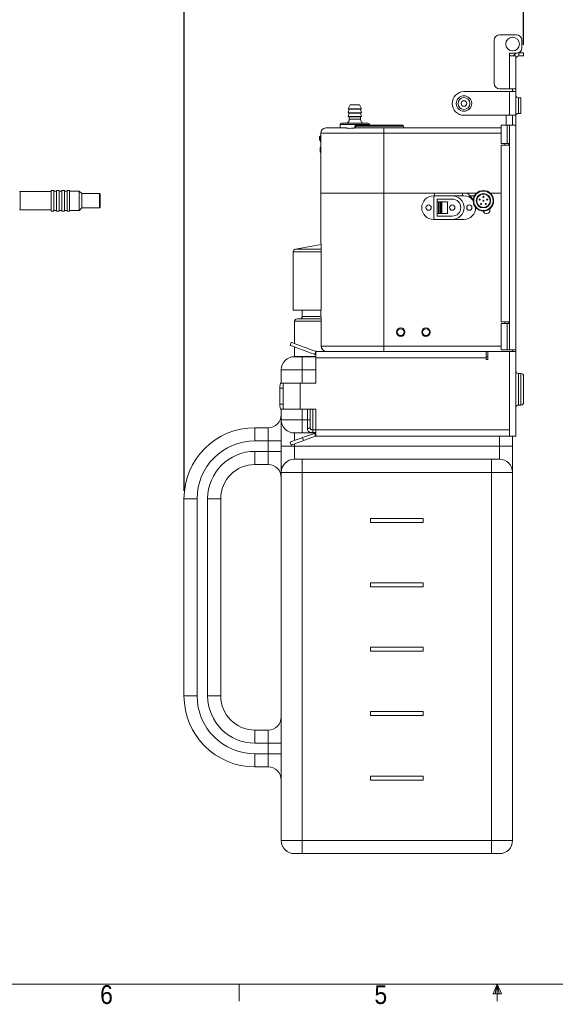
# Model space of a CAD drawing. Header units: millimetres. Extents: x 5 to 422, y 2 to 200.
# Tile 3 of 10: x 79 to 147, y 7 to 132. Entities that reach past the tile are written whole.
import ezdxf

# ---------------------------------------------------------------- set-up
doc = ezdxf.new("R2010")
doc.units = ezdxf.units.MM
doc.layers.add('FORMAT', color=7, linetype='Continuous')
doc.styles.add('SLDTEXTSTYLE0', font='GOTHIC.TTF', dxfattribs={"width": 0.913})
doc.dimstyles.new('SLDDIMSTYLE0', dxfattribs={"dimtxt": 2.38125, "dimasz": 3.302, "dimexe": 0, "dimexo": 0.0625, "dimgap": 0.595312, "dimtad": 1, "dimdec": 1, "dimlfac": 3, "dimrnd": 1e-09, "dimzin": 12, "dimdsep": 46, "dimtxsty": 'SLDTEXTSTYLE0', "dimsah": 1, "dimcen": 0.09, "dimadec": 0, "dimazin": 3, "dimtfac": 1, "dimtdec": 1, "dimtofl": 0, "dimtmove": 0, "dimatfit": 3, "dimfxl": 0, "dimfrac": 2, "dimtolj": 1, "dimtzin": 12, "dimarcsym": 0})

# ---------------------------------------------------------------- blocks, each defined once
blk = doc.blocks.new('*D3')
at = {"layer": 'FORMAT'}
for p, q in [((99.48, 72.51), (99.48, 136.6)), ((142.54, 129.04), (142.54, 136.6)), ((99.48, 135.6), (142.54, 135.6))]:
    blk.add_line(p, q, dxfattribs=at)
for points in [[(99.48, 135.6), (102.78, 135.09), (102.78, 136.11)], [(142.54, 135.6), (139.24, 136.11), (139.24, 135.09)]]:
    blk.add_solid(points, dxfattribs=at)
at = {"layer": 'FORMAT', "insert": (116.08, 138.64, 0.35), "char_height": 2.381, "attachment_point": 1, "style": 'SLDTEXTSTYLE0'}
blk.add_mtext('129.2', dxfattribs=at)

msp = doc.modelspace()

# ---------------------------------------------------------------- linework, layer by layer
at = {"color": 7, "linetype": 'Continuous', "lineweight": 15}
for p, q in [((139.475, 130.306), (141.642, 130.306)), ((138.808, 129.639), (138.808, 124.139)), ((142.308, 128.639), (142.308, 129.639)), ((140.742, 127.972), (140.742, 127.639)), ((140.742, 127.972), (141.642, 127.972)), ((140.742, 127.639), (140.742, 123.472)), ((140.742, 127.639), (141.542, 127.639)), ((141.542, 127.639), (141.542, 123.472)), ((141.942, 127.645), (142.542, 127.645)), ((141.944, 128.045), (142.542, 128.045)), ((142.542, 128.045), (142.542, 127.645)), ((140.742, 123.112), (134.975, 123.112)), ((139.475, 123.472), (140.742, 123.472)), ((141.542, 123.472), (140.742, 123.472)), ((140.742, 123.112), (140.742, 120.112)), ((140.742, 123.112), (141.542, 123.112)), ((141.142, 123.472), (141.142, 123.112)), ((141.542, 123.472), (141.542, 123.112)), ((141.542, 123.112), (141.542, 120.112)), ((142.208, 122.328), (141.875, 122.328)), ((142.208, 122.328), (142.208, 120.362)), ((120.549, 121.426), (120.308, 120.945)), ((120.579, 121.445), (121.704, 121.445)), ((121.975, 120.945), (121.734, 121.426)), ((133.475, 121.612), (133.475, 121.612)), ((121.975, 120.945), (120.308, 120.945)), ((120.431, 120.903), (120.308, 120.445)), ((121.975, 120.445), (120.308, 120.445)), ((120.431, 120.403), (120.308, 119.945)), ((121.975, 119.945), (120.308, 119.945)), ((120.442, 119.912), (120.442, 119.612)), ((121.842, 119.612), (121.842, 119.912)), ((121.975, 120.445), (121.853, 120.903)), ((121.975, 119.945), (121.853, 120.403)), ((134.975, 120.112), (140.742, 120.112)), ((140.308, 120.112), (140.308, 118.878)), ((141.542, 120.112), (140.742, 120.112)), ((141.142, 118.878), (141.142, 120.112)), ((141.542, 118.878), (141.542, 120.112)), ((141.875, 120.362), (142.208, 120.362)), ((119.275, 118.945), (119.275, 118.512)), ((119.442, 119.112), (122.842, 119.112)), ((121.243, 118.678), (121.142, 118.678)), ((121.142, 118.512), (121.142, 118.678)), ((121.243, 118.678), (121.243, 118.512)), ((121.308, 118.845), (127.208, 118.845)), ((123.008, 118.845), (123.008, 118.945)), ((127.308, 118.512), (127.308, 118.745)), ((139.675, 118.878), (139.675, 116.545)), ((139.675, 118.878), (140.475, 118.878)), ((140.475, 118.878), (140.475, 116.545)), ((140.475, 118.878), (140.742, 118.878)), ((140.742, 90.378), (140.742, 118.878)), ((140.742, 118.878), (141.542, 118.878)), ((141.542, 118.878), (141.542, 90.378)), ((116.808, 117.493), (116.806, 117.493)), ((124.808, 117.845), (116.808, 117.845)), ((116.808, 110.245), (116.808, 117.845)), ((117.475, 118.512), (120.019, 118.512)), ((121.286, 118.512), (124.808, 118.512)), ((124.808, 117.845), (124.808, 118.512)), ((124.808, 118.512), (139.675, 118.512)), ((124.808, 117.845), (124.808, 110.245)), ((116.64, 117.326), (116.64, 117.16)), ((116.669, 117.022), (116.808, 116.716)), ((116.806, 117.16), (116.806, 117.326)), ((140.475, 116.545), (139.675, 116.545)), ((139.675, 93.912), (139.675, 116.345)), ((140.675, 116.345), (139.675, 116.345)), ((140.142, 116.545), (140.142, 116.345)), ((140.475, 116.545), (140.675, 116.545)), ((140.675, 116.545), (140.675, 116.345)), ((116.742, 115.945), (116.742, 115.445)), ((116.808, 115.445), (116.742, 115.445)), ((82.645, 110.448), (78.712, 110.448)), ((82.979, 110.581), (82.645, 110.581)), ((82.645, 107.981), (82.645, 110.581)), ((82.979, 107.981), (82.979, 110.581)), ((83.312, 110.515), (82.979, 110.515)), ((83.645, 110.581), (83.312, 110.581)), ((83.312, 107.981), (83.312, 110.581)), ((83.645, 107.981), (83.645, 110.581)), ((83.979, 110.515), (83.645, 110.515)), ((84.312, 110.581), (83.979, 110.581)), ((83.979, 107.981), (83.979, 110.581)), ((84.312, 107.981), (84.312, 110.581)), ((84.645, 110.515), (84.312, 110.515)), ((84.979, 110.581), (84.645, 110.581)), ((84.645, 107.981), (84.645, 110.581)), ((84.979, 107.981), (84.979, 110.581)), ((86.179, 110.515), (84.979, 110.515)), ((86.512, 110.198), (86.179, 110.515)), ((86.179, 108.048), (86.179, 110.515)), ((88.779, 110.198), (86.512, 110.198)), ((86.512, 108.365), (86.512, 110.198)), ((88.845, 110.131), (88.845, 108.431)), ((124.808, 110.245), (116.808, 110.245)), ((116.808, 110.245), (116.808, 104.145)), ((136.569, 110.245), (124.808, 110.245)), ((124.808, 90.845), (124.808, 110.245)), ((124.808, 110.245), (131.242, 110.245)), ((131.025, 109.908), (131.025, 109.912)), ((131.325, 109.912), (131.125, 109.912)), ((131.242, 110.245), (131.242, 109.912)), ((133.492, 109.912), (131.325, 109.912)), ((134.958, 109.912), (133.492, 109.912)), ((134.775, 109.912), (134.775, 110.245)), ((134.775, 110.245), (135.442, 110.245)), ((135.442, 110.245), (136.154, 109.46)), ((135.744, 109.912), (136.305, 109.912)), ((139.675, 110.245), (138.314, 110.245)), ((131.158, 109.745), (131.158, 107.078)), ((133.492, 109.495), (131.575, 109.495)), ((131.575, 109.495), (131.575, 107.328)), ((131.742, 109.162), (131.575, 109.162)), ((131.742, 107.662), (131.742, 109.162)), ((131.742, 109.162), (131.908, 109.162)), ((131.908, 109.162), (131.908, 107.662)), ((132.042, 109.162), (131.908, 109.162)), ((132.042, 107.662), (132.042, 109.162)), ((132.042, 109.162), (132.187, 109.162)), ((132.187, 109.162), (132.187, 107.662)), ((132.187, 109.162), (132.886, 109.162)), ((132.886, 107.662), (132.886, 109.162)), ((132.886, 109.162), (132.908, 109.162)), ((132.908, 109.162), (132.908, 107.662)), ((78.712, 108.115), (82.645, 108.115)), ((82.645, 107.981), (82.979, 107.981)), ((82.979, 108.048), (83.312, 108.048)), ((83.312, 107.981), (83.645, 107.981)), ((83.645, 108.048), (83.979, 108.048)), ((83.979, 107.981), (84.312, 107.981)), ((84.312, 108.048), (84.645, 108.048)), ((84.645, 107.981), (84.979, 107.981)), ((84.979, 108.048), (86.179, 108.048)), ((86.179, 108.048), (86.512, 108.365)), ((86.512, 108.365), (88.779, 108.365)), ((131.575, 107.662), (131.742, 107.662)), ((131.908, 107.662), (131.742, 107.662)), ((131.908, 107.662), (132.042, 107.662)), ((132.187, 107.662), (132.042, 107.662)), ((132.886, 107.662), (132.187, 107.662)), ((132.908, 107.662), (132.886, 107.662)), ((138.275, 108.078), (138.275, 108.284)), ((131.025, 106.912), (131.025, 106.915)), ((131.125, 106.912), (131.325, 106.912)), ((131.325, 106.912), (133.492, 106.912)), ((131.575, 107.328), (133.492, 107.328)), ((133.492, 106.912), (134.958, 106.912)), ((116.861, 103.74), (113.597, 103.129)), ((116.809, 104.145), (116.808, 104.145)), ((113.325, 102.802), (113.325, 95.412)), ((116.88, 103.511), (116.888, 103.478)), ((116.882, 103.478), (116.882, 95.412)), ((116.888, 103.478), (116.888, 95.412)), ((116.823, 95.412), (113.325, 95.412)), ((114.475, 95.412), (114.475, 94.612)), ((116.823, 95.412), (116.823, 94.745)), ((116.824, 95.412), (116.823, 95.412)), ((116.824, 95.412), (116.824, 94.745)), ((116.888, 95.412), (116.824, 95.412)), ((113.508, 94.012), (113.508, 91.161)), ((113.808, 94.312), (116.882, 94.312)), ((116.823, 94.745), (116.824, 94.745)), ((116.838, 94.745), (116.824, 94.745)), ((116.835, 94.745), (116.835, 94.69)), ((116.838, 94.67), (116.838, 94.745)), ((116.84, 94.69), (116.838, 94.67)), ((116.838, 94.67), (116.875, 94.475)), ((116.875, 94.475), (116.888, 94.412)), ((116.882, 94.412), (116.882, 90.845)), ((116.888, 94.412), (116.888, 90.845)), ((139.675, 93.912), (140.675, 93.912)), ((139.675, 90.378), (139.675, 93.712)), ((139.675, 93.712), (140.475, 93.712)), ((140.142, 93.912), (140.142, 93.712)), ((140.475, 93.712), (140.475, 90.378)), ((140.675, 93.712), (140.475, 93.712)), ((140.675, 93.912), (140.675, 93.712)), ((112.939, 90.942), (113.076, 91.318)), ((113.508, 90.735), (113.508, 89.545)), ((116.208, 90.178), (116.073, 89.805)), ((116.142, 90.202), (116.211, 90.184)), ((116.211, 90.184), (116.208, 90.178)), ((116.208, 89.378), (116.208, 90.178)), ((116.208, 90.178), (116.279, 90.178)), ((137.808, 90.178), (116.279, 90.178)), ((116.888, 90.845), (124.808, 90.845)), ((124.808, 90.845), (124.808, 90.178)), ((137.808, 90.178), (138.008, 90.178)), ((137.808, 90.178), (137.808, 89.378)), ((138.008, 90.178), (138.008, 89.178)), ((140.742, 90.178), (138.008, 90.178)), ((140.475, 90.378), (139.675, 90.378)), ((140.742, 90.378), (140.475, 90.378)), ((141.542, 90.378), (140.742, 90.378)), ((140.742, 80.245), (140.742, 90.178)), ((140.742, 90.178), (141.542, 90.178)), ((141.142, 90.378), (141.142, 90.178)), ((141.542, 90.178), (141.542, 90.378)), ((141.542, 90.178), (141.542, 79.445)), ((113.475, 89.512), (114.475, 89.512)), ((116.208, 89.545), (113.508, 89.545)), ((114.475, 87.845), (114.475, 89.512)), ((114.475, 89.512), (116.208, 89.512)), ((116.073, 89.805), (116.005, 89.826)), ((137.808, 89.378), (116.208, 89.378)), ((116.208, 89.378), (116.208, 86.178)), ((137.808, 89.512), (138.008, 89.512)), ((137.808, 89.178), (137.808, 89.378)), ((138.008, 89.178), (137.808, 89.178)), ((111.808, 86.158), (111.808, 87.845)), ((114.475, 87.845), (111.808, 87.845)), ((142.208, 87.378), (141.875, 87.378)), ((111.867, 86.178), (112.17, 86.178)), ((114.208, 86.178), (112.17, 86.178)), ((114.208, 82.845), (114.208, 86.178)), ((116.208, 86.178), (114.208, 86.178)), ((142.542, 87.045), (142.542, 85.378)), ((112.062, 85.512), (111.637, 85.512)), ((111.637, 83.512), (111.637, 85.512)), ((112.062, 83.512), (112.062, 85.512)), ((142.542, 85.378), (142.542, 83.712)), ((111.637, 83.512), (112.062, 83.512)), ((111.808, 81.512), (111.808, 82.865)), ((112.17, 82.845), (111.867, 82.845)), ((114.208, 82.845), (112.17, 82.845)), ((116.208, 82.845), (114.208, 82.845)), ((115.475, 82.845), (115.475, 81.512)), ((116.208, 82.845), (116.208, 80.245)), ((141.875, 83.378), (142.208, 83.378)), ((111.808, 81.512), (114.475, 81.512)), ((111.808, 81.512), (111.808, 78.178)), ((114.475, 81.512), (114.475, 79.845)), ((114.475, 81.512), (115.142, 81.512)), ((115.142, 80.409), (115.142, 81.512)), ((115.475, 81.512), (115.142, 81.512)), ((115.475, 81.512), (115.475, 80.63)), ((108.475, 78.845), (108.475, 80.512)), ((108.475, 80.512), (110.142, 80.512)), ((110.142, 78.845), (110.142, 80.512)), ((115.808, 80.221), (115.808, 79.898)), ((116.208, 80.245), (140.742, 80.245)), ((116.208, 79.445), (116.208, 80.245)), ((140.742, 79.445), (140.742, 80.245)), ((110.142, 78.845), (108.475, 78.845)), ((110.142, 77.512), (110.142, 78.845)), ((110.142, 78.845), (111.808, 78.845)), ((112.951, 78.685), (113.087, 78.309)), ((114.475, 79.845), (113.475, 79.845)), ((116.208, 79.845), (114.475, 79.845)), ((114.505, 79.251), (116.005, 79.797)), ((114.505, 79.251), (114.642, 78.875)), ((114.642, 78.875), (116.142, 79.421)), ((116.142, 79.421), (116.005, 79.797)), ((116.208, 79.445), (116.279, 79.445)), ((116.279, 79.445), (140.742, 79.445)), ((141.542, 79.445), (140.742, 79.445)), ((141.142, 78.178), (141.142, 79.445)), ((108.475, 75.845), (108.475, 77.512)), ((108.475, 77.512), (110.142, 77.512)), ((111.808, 77.512), (110.142, 77.512)), ((110.142, 75.845), (110.142, 77.512)), ((113.475, 78.178), (111.808, 78.178)), ((111.808, 78.178), (111.808, 74.845)), ((139.475, 78.178), (113.475, 78.178)), ((113.475, 78.178), (113.475, 76.512)), ((139.475, 78.178), (139.475, 76.512)), ((141.142, 78.178), (139.475, 78.178)), ((141.142, 74.845), (141.142, 78.178)), ((113.475, 76.512), (114.475, 76.512)), ((114.475, 76.512), (138.475, 76.512)), ((114.475, 76.512), (114.475, 74.845)), ((138.475, 76.512), (139.475, 76.512)), ((138.475, 76.512), (138.475, 74.845)), ((110.142, 75.845), (108.475, 75.845)), ((114.475, 74.845), (111.808, 74.845)), ((111.808, 28.178), (111.808, 74.845)), ((138.475, 74.845), (114.475, 74.845)), ((114.475, 74.845), (114.475, 28.178)), ((141.142, 74.845), (138.475, 74.845)), ((138.475, 28.178), (138.475, 74.845)), ((141.142, 74.845), (141.142, 28.178)), ((101.142, 71.512), (99.475, 71.512)), ((99.475, 46.512), (99.475, 71.512)), ((101.142, 71.512), (101.142, 46.512)), ((102.475, 46.512), (102.475, 71.512)), ((104.142, 71.512), (102.475, 71.512)), ((104.142, 71.512), (104.142, 46.512)), ((129.808, 69.012), (123.142, 69.012)), ((123.142, 69.012), (123.142, 68.512)), ((129.808, 68.512), (129.808, 69.012)), ((123.142, 68.512), (129.808, 68.512)), ((129.808, 60.845), (123.142, 60.845)), ((123.142, 60.845), (123.142, 60.345)), ((123.142, 60.345), (129.808, 60.345)), ((129.808, 60.345), (129.808, 60.845)), ((123.142, 52.678), (123.142, 52.178)), ((129.808, 52.678), (123.142, 52.678)), ((129.808, 52.178), (129.808, 52.678)), ((123.142, 52.178), (129.808, 52.178)), ((101.142, 46.512), (99.475, 46.512)), ((104.142, 46.512), (102.475, 46.512)), ((123.142, 44.512), (123.142, 44.012)), ((129.808, 44.512), (123.142, 44.512)), ((123.142, 44.012), (129.808, 44.012)), ((129.808, 44.012), (129.808, 44.512)), ((108.475, 42.178), (110.142, 42.178)), ((108.475, 42.178), (108.475, 40.512)), ((110.142, 42.178), (110.142, 40.512)), ((110.142, 40.512), (108.475, 40.512)), ((110.142, 39.178), (110.142, 40.512)), ((111.808, 40.512), (110.142, 40.512)), ((108.475, 39.178), (110.142, 39.178)), ((108.475, 39.178), (108.475, 37.512)), ((110.142, 39.178), (111.808, 39.178)), ((110.142, 39.178), (110.142, 37.512)), ((110.142, 37.512), (108.475, 37.512)), ((123.142, 36.345), (123.142, 35.845)), ((129.808, 36.345), (123.142, 36.345)), ((129.808, 35.845), (129.808, 36.345)), ((123.142, 35.845), (129.808, 35.845)), ((111.808, 28.178), (114.475, 28.178)), ((114.475, 28.178), (138.475, 28.178)), ((114.475, 28.178), (114.475, 26.512)), ((138.475, 28.178), (141.142, 28.178)), ((138.475, 28.178), (138.475, 26.512)), ((114.475, 26.512), (113.475, 26.512)), ((138.475, 26.512), (114.475, 26.512)), ((139.475, 26.512), (138.475, 26.512))]:
    msp.add_line(p, q, dxfattribs=at)
at = {"color": 8, "linetype": 'Continuous', "lineweight": 15}
for p, q in [((141.942, 127.645), (141.942, 128.044)), ((141.875, 122.328), (141.875, 121.345)), ((121.734, 121.426), (120.549, 121.426)), ((141.875, 121.345), (141.875, 120.362)), ((121.853, 120.903), (120.431, 120.903)), ((121.853, 120.403), (120.431, 120.403)), ((121.842, 119.912), (120.442, 119.912)), ((123.008, 118.945), (119.275, 118.945)), ((120.442, 119.612), (121.842, 119.612)), ((127.308, 118.745), (121.311, 118.745)), ((139.675, 117.845), (124.808, 117.845)), ((116.806, 117.326), (116.808, 117.326)), ((116.808, 115.945), (116.742, 115.945)), ((78.712, 110.448), (78.712, 108.115)), ((88.779, 108.365), (88.779, 110.198)), ((116.882, 102.802), (113.325, 102.802)), ((113.597, 103.129), (116.882, 103.129)), ((116.888, 103.478), (116.882, 103.478)), ((116.882, 94.012), (113.508, 94.012)), ((114.475, 94.612), (116.831, 94.612)), ((116.888, 94.412), (116.882, 94.412)), ((116.882, 90.845), (116.888, 90.845)), ((139.675, 90.845), (124.808, 90.845)), ((116.208, 87.845), (114.475, 87.845)), ((114.475, 87.845), (114.475, 86.178)), ((141.875, 87.378), (141.875, 85.378)), ((142.208, 85.378), (142.208, 87.378)), ((141.875, 85.378), (141.875, 83.378)), ((142.208, 83.378), (142.208, 85.378)), ((114.475, 82.845), (114.475, 81.512)), ((115.142, 81.512), (115.142, 82.845)), ((115.808, 82.845), (115.808, 80.221)), ((115.808, 80.221), (116.208, 80.221)), ((116.208, 79.898), (115.808, 79.898)), ((113.475, 79.845), (113.475, 78.876)), ((139.475, 79.445), (139.475, 78.178)), ((113.475, 78.45), (113.475, 78.178))]:
    msp.add_line(p, q, dxfattribs=at)
at = {"color": 7, "linetype": 'Continuous', "lineweight": 0}
for p, q in [((270, 9.959), (8.38, 9.959)), ((106.488, 9.959), (106.488, 7.805)), ((139.19, 9.959), (138.661, 8.723)), ((139.19, 9.959), (138.914, 8.723)), ((139.19, 9.959), (139.19, 7.805)), ((139.19, 9.959), (139.722, 8.723)), ((139.19, 9.959), (139.461, 8.723)), ((139.722, 8.723), (138.661, 8.723))]:
    msp.add_line(p, q, dxfattribs=at)
at = {"color": 7, "linetype": 'Continuous', "lineweight": 15, "flags": 128}
for points in [[(116.806, 117.493), (116.806, 117.49), (116.806, 117.48), (116.806, 117.465), (116.806, 117.444), (116.806, 117.419), (116.806, 117.39), (116.806, 117.359), (116.806, 117.326)], [(116.806, 117.326), (116.774, 117.326), (116.742, 117.326), (116.714, 117.326), (116.688, 117.326), (116.668, 117.326), (116.652, 117.326), (116.643, 117.326), (116.64, 117.326)], [(116.64, 117.16), (116.643, 117.16), (116.652, 117.16), (116.668, 117.16), (116.689, 117.16), (116.714, 117.16), (116.743, 117.16), (116.774, 117.16), (116.806, 117.16)], [(116.83, 104.026), (116.815, 104.08), (116.808, 104.145)], [(113.076, 91.318), (113.122, 91.301), (113.26, 91.251), (113.485, 91.17), (113.79, 91.058), (114.167, 90.921), (114.604, 90.762), (115.089, 90.586), (115.607, 90.397), (116.142, 90.202)], [(116.005, 89.826), (115.47, 90.021), (114.952, 90.21), (114.467, 90.386), (114.03, 90.545), (113.653, 90.683), (113.348, 90.794), (113.123, 90.875), (112.986, 90.926), (112.939, 90.942)], [(114.017, 89.545), (113.938, 89.524), (113.808, 89.512)], [(115.475, 80.63), (115.469, 80.587), (115.45, 80.545), (115.419, 80.507), (115.377, 80.474), (115.327, 80.446), (115.269, 80.426), (115.207, 80.413), (115.142, 80.409)], [(112.951, 78.685), (113.01, 78.706), (113.118, 78.746), (113.272, 78.802), (113.467, 78.873), (113.695, 78.956), (113.95, 79.049), (114.223, 79.148), (114.505, 79.251)], [(114.642, 78.875), (114.36, 78.772), (114.087, 78.673), (113.832, 78.58), (113.603, 78.497), (113.409, 78.426), (113.255, 78.37), (113.147, 78.331), (113.087, 78.309)]]:
    msp.add_lwpolyline(points, dxfattribs=at)
at = {"color": 8, "linetype": 'Continuous', "lineweight": 15, "flags": 128}
msp.add_lwpolyline([(116.808, 117.085), (116.792, 117.078), (116.763, 117.065), (116.737, 117.053), (116.714, 117.043), (116.695, 117.034), (116.681, 117.028), (116.672, 117.024), (116.669, 117.022)], dxfattribs=at)
at = {"color": 7, "linetype": 'Continuous', "lineweight": 15}
for centre, radius in [((141.142, 129.139), 0.867), ((134.975, 121.612), 0.983), ((134.975, 121.612), 0.75), ((134.975, 121.612), 0.35), ((137.442, 109.281), 1.3), ((137.442, 109.281), 1.233), ((137.442, 109.281), 0.917), ((137.442, 109.281), 0.85), ((137.442, 109.781), 0.0667), ((130.492, 108.412), 0.333), ((133.492, 108.412), 0.333), ((135.658, 108.412), 0.333), ((136.966, 109.436), 0.0667), ((137.148, 108.877), 0.0667), ((137.442, 109.281), 0.0667), ((137.736, 108.877), 0.0667), ((137.917, 109.436), 0.0667), ((126.958, 92.622), 0.533), ((126.958, 92.612), 0.433), ((130.158, 92.622), 0.533), ((130.158, 92.612), 0.433)]:
    msp.add_circle(centre, radius, dxfattribs=at)
for centre, radius, start, end in [((139.475, 129.639), 0.667, 90, 180), ((141.642, 129.639), 0.667, 0, 90), ((141.642, 128.639), 0.667, 270, 0), ((141.942, 127.245), 0.8, 114.61049, 150.49541), ((141.942, 127.245), 0.4, 90, 180), ((139.475, 124.139), 0.667, 180, 270), ((134.975, 121.612), 1.5, 90, 180), ((141.875, 122.662), 0.333, 180, 270), ((120.579, 121.412), 0.0333, 90, 153.43495), ((121.704, 121.412), 0.0333, 26.56505, 90), ((134.975, 121.612), 1.5, 180, 270), ((120.398, 120.912), 0.0333, 345.06858, 90), ((120.398, 120.412), 0.0333, 345.06858, 90), ((120.408, 119.912), 0.0333, 0, 90), ((121.875, 119.912), 0.0333, 90, 180), ((121.885, 120.912), 0.0333, 90, 194.93142), ((121.885, 120.412), 0.0333, 90, 194.93142), ((141.875, 120.028), 0.333, 90, 180), ((119.442, 118.945), 0.167, 90, 180), ((119.942, 119.612), 0.5, 270, 0), ((120.399, 118.77), 0.912, 358.42952, 4.71726), ((122.342, 119.612), 0.5, 180, 270), ((122.842, 118.945), 0.167, 0, 90), ((127.208, 118.745), 0.1, 0, 90), ((116.806, 117.326), 0.167, 90.07496, 180.07496), ((117.475, 117.845), 0.667, 90, 180), ((116.973, 117.16), 0.333, 180.07496, 204.37015), ((116.908, 115.945), 0.167, 126.8699, 180), ((78.712, 110.381), 0.0667, 90, 180), ((88.779, 110.131), 0.0667, 0, 90), ((131.125, 108.412), 1.5, 90, 270), ((131.325, 109.745), 0.167, 90, 180), ((133.492, 108.412), 1.5, 270, 90), ((134.958, 108.412), 1.5, 37.85668, 90), ((133.492, 108.412), 1.083, 270, 90), ((78.712, 108.181), 0.0667, 180, 270), ((88.779, 108.431), 0.0667, 270, 0), ((134.958, 108.412), 1.5, 270, 0.7506), ((137.842, 108.078), 0.433, 192.88692, 0), ((131.325, 107.078), 0.167, 180, 270), ((113.658, 102.802), 0.333, 100.6067, 180), ((116.548, 103.478), 0.333, 5.52062, 5.60377), ((116.548, 103.478), 0.333, 0, 5.52062), ((113.808, 94.012), 0.3, 90, 180), ((114.175, 94.612), 0.3, 270, 0), ((116.548, 94.412), 0.333, 0, 11.04125), ((116.279, 90.578), 0.4, 260.15589, 270), ((117.548, 90.845), 0.667, 180, 270), ((117.552, 90.842), 0.663, 179.71393, 269.71161), ((113.475, 87.845), 1.667, 90, 180), ((116.279, 90.578), 0.8, 255.05796, 264.94204), ((141.875, 87.712), 0.333, 180, 270), ((142.208, 87.045), 0.333, 0, 90), ((142.208, 83.712), 0.333, 270, 0), ((141.875, 83.045), 0.333, 90, 180), ((110.142, 82.178), 1.667, 270, 0), ((113.475, 81.512), 1.667, 180, 270), ((108.475, 71.512), 9, 90, 180), ((108.475, 71.512), 7.333, 90, 180), ((116.279, 79.045), 0.8, 95.05796, 110), ((116.279, 79.045), 0.4, 90, 110), ((108.475, 71.512), 6, 90, 180), ((113.475, 74.845), 1.667, 90, 180), ((139.475, 74.845), 1.667, 0, 90), ((108.475, 71.512), 4.333, 90, 180), ((110.142, 74.178), 1.667, 0, 90), ((108.475, 46.512), 9, 180, 270), ((108.475, 46.512), 7.333, 180, 270), ((108.475, 46.512), 6, 180, 270), ((108.475, 46.512), 4.333, 180, 270), ((110.142, 43.845), 1.667, 270, 0), ((110.142, 35.845), 1.667, 0, 90), ((113.475, 28.178), 1.667, 180, 270), ((139.475, 28.178), 1.667, 270, 0)]:
    msp.add_arc(centre, radius, start, end, dxfattribs=at)
for points, knots in [([(121.142, 118.678), (121.144, 118.697), (121.147, 118.734), (121.176, 118.784), (121.218, 118.822), (121.265, 118.842), (121.296, 118.844), (121.308, 118.845)], [0, 0, 0, 0, 0.21466167, 0.42932073, 0.64396887, 0.85862113, 1, 1, 1, 1]), ([(121.311, 118.745), (121.306, 118.745), (121.294, 118.744), (121.275, 118.736), (121.257, 118.721), (121.246, 118.701), (121.244, 118.686), (121.243, 118.678)], [0, 0, 0, 0, 0.1425305, 0.3584427, 0.5732993, 0.7870156, 1, 1, 1, 1]), ([(121.286, 118.512), (121.147, 118.503), (120.868, 118.486), (120.477, 118.447), (120.182, 118.478), (120.059, 118.51), (120.023, 118.511), (120.019, 118.512)], [0, 0, 0, 0, 0.2455931, 0.4909961, 0.7386722, 0.9720098, 1, 1, 1, 1]), ([(116.809, 104.145), (116.812, 104.134), (116.818, 104.111), (116.846, 103.895), (116.871, 103.645), (116.888, 103.478)], [0, 0, 0, 0, 0.2503107, 0.5006908, 1, 1, 1, 1]), ([(111.637, 85.512), (111.637, 85.578), (111.638, 85.709), (111.651, 85.889), (111.685, 86.043), (111.751, 86.156), (111.83, 86.171), (111.867, 86.178)], [0, 0, 0, 0, 0.1813177, 0.3617627, 0.5629902, 0.7957769, 1, 1, 1, 1]), ([(112.17, 86.178), (112.137, 86.171), (112.073, 86.157), (112.032, 86.053), (112.029, 85.909), (112.049, 85.743), (112.061, 85.606), (112.062, 85.534), (112.062, 85.512)], [0, 0, 0, 0, 0.1978782, 0.3946833, 0.6225845, 0.8129005, 0.9412093, 1, 1, 1, 1]), ([(111.867, 82.845), (111.829, 82.852), (111.754, 82.867), (111.685, 82.977), (111.65, 83.135), (111.638, 83.323), (111.637, 83.453), (111.637, 83.512)], [0, 0, 0, 0, 0.2088679, 0.4170513, 0.6433627, 0.8384356, 1, 1, 1, 1]), ([(112.062, 83.512), (112.061, 83.464), (112.058, 83.354), (112.036, 83.176), (112.026, 83.003), (112.061, 82.871), (112.136, 82.853), (112.17, 82.845)], [0, 0, 0, 0, 0.1227405, 0.286793, 0.5372861, 0.7934505, 1, 1, 1, 1]), ([(115.142, 80.409), (115.142, 80.385), (115.144, 80.291), (115.169, 80.154), (115.254, 80.025), (115.395, 79.946), (115.576, 79.908), (115.723, 79.898), (115.795, 79.898), (115.808, 79.898)], [0, 0, 0, 0, 0.0751643, 0.2870742, 0.4796835, 0.6632275, 0.8359442, 0.9703265, 1, 1, 1, 1]), ([(115.808, 80.221), (115.772, 80.222), (115.699, 80.226), (115.601, 80.259), (115.529, 80.326), (115.487, 80.433), (115.476, 80.54), (115.475, 80.61), (115.475, 80.63)], [0, 0, 0, 0, 0.1523089, 0.3094104, 0.4786333, 0.6714533, 0.9092946, 1, 1, 1, 1])]:
    msp.add_open_spline(points, degree=3, knots=knots, dxfattribs=at)

# ---------------------------------------------------------------- texts
at = {"color": 7, "linetype": 'Continuous', "lineweight": 0, "char_height": 2.381, "attachment_point": 1, "style": 'SLDTEXTSTYLE0'}
for s, insert in [('6', (88.842, 9.836)), ('5', (123.623, 9.836))]:
    msp.add_mtext(s, dxfattribs=dict(at, insert=insert))

# ---------------------------------------------------------------- dimensions: what is measured, and where the dimension line sits
at = {"layer": 'FORMAT'}
dim = msp.add_linear_dim(base=(142.542, 135.597), p1=(99.475, 71.512), p2=(142.542, 128.045), dimstyle='SLDDIMSTYLE0', dxfattribs=at)
dim.commit()
dim.dimension.update_dxf_attribs({"geometry": '*D3', "text_midpoint": (121.001, 135.597), "dimtype": 160})

doc.saveas('drawing.dxf')
